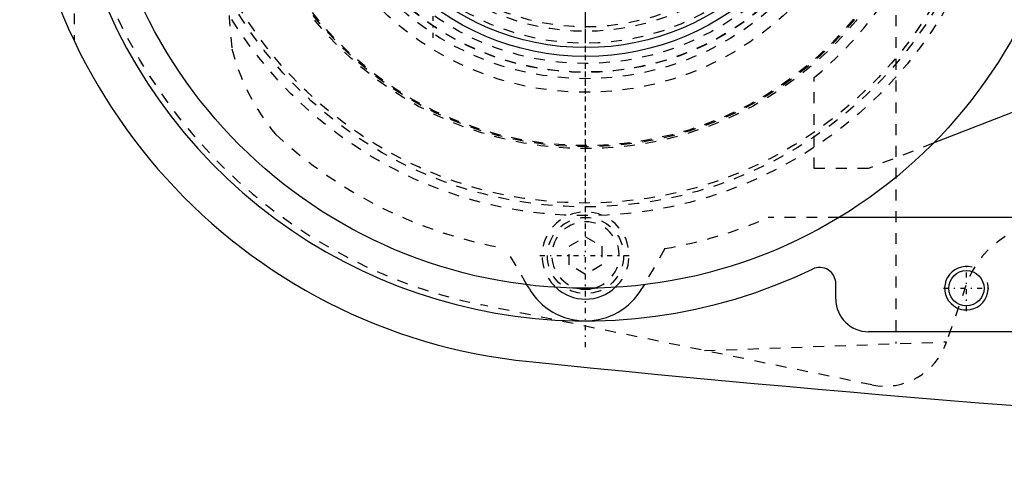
# Model space of a CAD drawing. Extents: x -602 to 174, y -90 to 90.
# Tile 1 of 14: x -602 to -512, y -62 to -20. Entities that reach past the tile are written whole.
import ezdxf

# ---------------------------------------------------------------- set-up
doc = ezdxf.new("R2010")
doc.units = 0
doc.linetypes.add('CENTER', pattern=[1.5, 0.45, -0.5, 0.05, -0.5])
doc.linetypes.add('DASHED', pattern=[2, 1, -1])
for name, color, linetype in [('AM_0', 7, 'CONTINUOUS'), ('AM_10', 7, 'CONTINUOUS'), ('AM_3', 7, 'DASHED'), ('AM_7', 7, 'CENTER')]:
    doc.layers.add(name, color=color, linetype=linetype)

msp = doc.modelspace()

# ---------------------------------------------------------------- linework, layer by layer
at = {"layer": 'AM_0', "color": 7, "linetype": 'CONTINUOUS'}
for p, q in [((-472.559, -13.979), (-518.042, -31.681)), ((-433, -38.5), (-526.703, -38.5)), ((-555.194, -45.003), (-555.383, -44.677)), ((-544.617, -44.677), (-544.806, -45.003)), ((-527, -46), (-527, -44.587)), ((-425, -49), (-524, -49))]:
    msp.add_line(p, q, dxfattribs=at)
for centre, radius in [((-550, 0), 45), ((-550, 0), 23.7), ((-550, 0), 22.9), ((-515, -45), 1.621)]:
    msp.add_circle(centre, radius, dxfattribs=at)
for centre, radius, start, end in [((-550, 0), 52, 95.6838, 264.3162), ((-550, 0), 48, 81.61446, 295.74352), ((-528.5, -44.587), 1.5, 0, 115.74352), ((-550, -42), 6, 210.03203, 329.96797), ((-550, -42), 4, 226.81658, 313.18342), ((-550, -42), 3.1, 254.8839, 285.1161), ((-524, -46), 3, 180, 270), ((-352.416, 1937.954), 2000, 264.182111, 269.610849)]:
    msp.add_arc(centre, radius, start, end, dxfattribs=at)
at = {"layer": 'AM_10', "color": 7, "linetype": 'CONTINUOUS'}
msp.add_arc((-515, -45), 2, 75, 15, dxfattribs=at)
at = {"layer": 'AM_3', "color": 6, "linetype": 'DASHED'}
for p, q in [((-521.5, 50.068), (-521.5, -50.068)), ((-597, 22.249), (-597, -22.249)), ((-529, -34), (-529, -25.65)), ((-518.042, -31.681), (-524, -34)), ((-524, -34), (-529, -34)), ((-526.703, -38.5), (-533.215, -38.5)), ((-551.5, -41.134), (-550, -40.268)), ((-550, -40.268), (-548.5, -41.134)), ((-555.383, -44.677), (-557.3, -41.361)), ((-551.5, -42.866), (-551.5, -41.134)), ((-548.5, -41.134), (-548.5, -42.866)), ((-542.7, -41.361), (-544.617, -44.677)), ((-550, -43.732), (-551.5, -42.866)), ((-548.5, -42.866), (-550, -43.732)), ((-515.041, -44.743), (-516.824, -49.946)), ((-523.705, -53.878), (-559.538, -46.532)), ((-539.073, -50.728), (-516.817, -49.925))]:
    msp.add_line(p, q, dxfattribs=at)
for centre, radius in [((-550, 0), 38.325), ((-550, 0), 37.525), ((-550, 0), 37.175), ((-550, 0), 32.175), ((-550, 0), 32), ((-550, 0), 31.9), ((-550, 0), 27), ((-550, 0), 25.75), ((-550, 0), 25.175), ((-550, 0), 25.15), ((-550, 0), 24.35), ((-550, 0), 22.5), ((-550, 0), 21.4), ((-550, 0), 21), ((-550, -42), 3.5)]:
    msp.add_circle(centre, radius, dxfattribs=at)
for centre, radius, start, end in [((-550, 0), 33.15, 309.30765, 50.69235), ((924.944, 106.544), 1513, 184.038067, 184.911726), ((-550, 0), 47.5, 188.32066, 258.41571), ((-563.117, -18.069), 20, 194.27458, 219.72244), ((-550, 0), 42, 227.26699, 259.99061), ((-550, -42), 4, 313.18342, 226.81658), ((-550, -42), 3.1, 285.1161, 254.8839), ((-550, 0), 42, 280.00939, 293.55646), ((-507, -47.5), 8.5, 0, 161.07536), ((-522.5, -48), 6, 258.41571, 341.07536)]:
    msp.add_arc(centre, radius, start, end, dxfattribs=at)
at = {"layer": 'AM_7', "color": 4, "linetype": 'CENTER'}
for p, q in [((-550, -50.4), (-550, 50.4)), ((-550, -47.25), (-550, 47.25)), ((-550, -40.241), (-550, 40.241)), ((-550, -26.407), (-550, 26.408)), ((-564, -22), (-564, 22)), ((-550, -22.05), (-550, 22.05)), ((-550, -21), (-550, 21)), ((-554.2, -42), (-545.8, -42)), ((-515, -47.1), (-515, -42.9)), ((-517.1, -45), (-512.9, -45))]:
    msp.add_line(p, q, dxfattribs=at)

doc.saveas('drawing.dxf')
